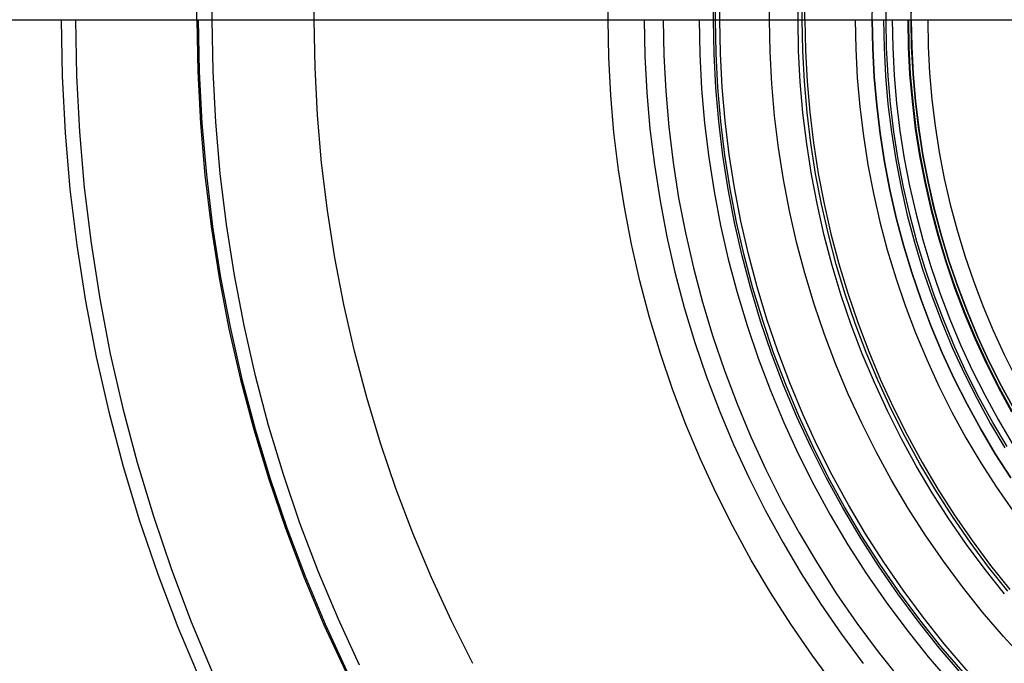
# Model space of a CAD drawing. Header units: millimetres. Extents: x -40 to 40, y -41.9 to 38.1.
# Tile 3 of 9: x -21.6 to -8.9, y -10.2 to -1.9. Entities that reach past the tile are written whole.
import ezdxf

# ---------------------------------------------------------------- set-up
doc = ezdxf.new("R2010")
doc.units = ezdxf.units.MM
doc.header["$MEASUREMENT"] = 0
doc.layers.add('Predefinito', color=5, linetype='Continuous')

msp = doc.modelspace()

# ---------------------------------------------------------------- linework, layer by layer
at = {"layer": 'Predefinito'}
for points in [[(-19.29090785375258, -1.918398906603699), (-19.27941318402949, -1.252551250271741), (-19.24494287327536, -0.5874970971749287), (-19.18753800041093, 0.0759709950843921), (-19.10726697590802, 0.7370623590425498), (-19.00422546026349, 1.394989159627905), (-18.87853624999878, 2.04896733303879), (-18.73034913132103, 2.698217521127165), (-18.55984070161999, 3.341966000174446), (-18.36721415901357, 3.979445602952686), (-18.15269906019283, 4.609896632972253), (-17.91655104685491, 5.232567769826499), (-17.65905154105, 5.846716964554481), (-17.38050740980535, 6.451612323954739), (-17.08125059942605, 7.046532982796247), (-16.76163773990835, 7.630769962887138), (-16.42204971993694, 8.203627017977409), (-16.0628912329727, 8.764421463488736), (-15.68459029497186, 9.312484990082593), (-15.28759773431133, 9.847164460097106), (-14.87238665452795, 10.36782268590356), (-14.43945187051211, 10.87383918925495), (-13.98930931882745, 11.36461094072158), (-13.52249544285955, 11.83955307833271)], [(-19.09341087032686, -1.918398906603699), (-19.08203388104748, -1.259368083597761), (-19.04791647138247, -0.6011226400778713), (-18.99109929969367, 0.0555529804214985), (-18.91165007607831, 0.7098762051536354), (-18.80966348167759, 1.361067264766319), (-18.68526105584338, 2.008350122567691), (-18.53859105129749, 2.65095339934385), (-18.3698282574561, 3.288111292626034), (-18.17917379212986, 3.919064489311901), (-17.96685486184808, 4.543061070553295), (-17.73312449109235, 5.159357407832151), (-17.47826122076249, 5.767219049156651), (-17.20256877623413, 6.365921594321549), (-16.90637570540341, 6.954751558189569), (-16.59003498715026, 7.533007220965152), (-16.25392361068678, 8.099999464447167), (-15.89844212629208, 8.655052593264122), (-15.52401416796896, 9.197505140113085), (-15.13108594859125, 9.72671065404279), (-14.72012572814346, 10.24203847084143), (-14.29162325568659, 10.74287446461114), (-13.84608918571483, 11.22862177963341), (-13.38405446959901, 11.69870154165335)], [(-12.65931550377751, -1.918398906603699), (-12.6517723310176, -1.481448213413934), (-12.62915180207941, -1.045018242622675), (-12.59148087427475, -0.6096290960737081), (-12.53880444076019, -0.175799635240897), (-12.47118527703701, 0.2559531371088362), (-12.38870396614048, 0.6851146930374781), (-12.29145880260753, 1.111173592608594), (-12.17956567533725, 1.533622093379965), (-12.05315792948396, 1.951956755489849), (-11.91238620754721, 2.365679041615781), (-11.75741826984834, 2.774295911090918), (-11.58843879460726, 3.177320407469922), (-11.40564915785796, 3.57427223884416), (-11.20926719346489, 3.964678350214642), (-10.99952693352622, 4.348073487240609), (-10.77667832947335, 4.724000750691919), (-10.54098695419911, 5.092012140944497), (-10.29273368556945, 5.451669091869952), (-10.03221437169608, 5.80254299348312), (-9.759739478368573, 6.144215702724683), (-9.47563371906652, 6.476280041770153), (-9.180235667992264, 6.798340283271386), (-8.87389735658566, 7.110012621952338)], [(-12.63102930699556, -1.918398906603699), (-12.62350298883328, -1.482424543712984), (-12.60093300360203, -1.046969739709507), (-12.56334624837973, -0.6125534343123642), (-12.51078751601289, -0.1796933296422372), (-12.44331944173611, 0.2510947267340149), (-12.36102242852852, 0.6792973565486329), (-12.263994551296, 1.104404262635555), (-12.15235143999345, 1.525908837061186), (-12.02622614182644, 1.943308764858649), (-11.88576896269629, 2.356106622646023), (-11.7311472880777, 2.763810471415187), (-11.56254538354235, 3.16593444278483), (-11.38016417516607, 3.561999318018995), (-11.18422101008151, 3.951533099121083), (-10.9749493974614, 4.334071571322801), (-10.75259873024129, 4.709158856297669), (-10.51743398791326, 5.076347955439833), (-10.26973542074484, 5.435201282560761), (-10.00979821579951, 5.78529118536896), (-9.737932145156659, 6.126200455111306), (-9.454461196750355, 6.457522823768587), (-9.159723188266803, 6.778863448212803), (-8.854069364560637, 7.089839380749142)], [(-12.57569943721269, -1.918398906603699), (-12.56820608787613, -1.484334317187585), (-12.54573496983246, -1.05078701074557), (-12.50831286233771, -0.6182736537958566), (-12.45598436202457, -0.1873096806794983), (-12.38881182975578, 0.2415913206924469), (-12.30687531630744, 0.6679182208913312), (-12.21027246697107, 1.091162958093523), (-12.0991184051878, 1.51082114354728), (-11.97354559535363, 1.926392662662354), (-11.8337036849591, 2.337382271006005), (-11.67975932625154, 2.743300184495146), (-11.51189597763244, 3.14366266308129), (-11.33031368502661, 3.537992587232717), (-11.13522884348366, 3.925820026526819), (-10.92687393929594, 4.306682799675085), (-10.70549727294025, 4.680127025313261), (-10.47136266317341, 5.045707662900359), (-10.22474913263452, 5.402989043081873), (-9.965950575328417, 5.751545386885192), (-9.69527540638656, 6.090961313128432), (-9.413046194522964, 6.420832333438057), (-9.119599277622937, 6.740765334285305), (-8.815284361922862, 7.050379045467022)], [(-11.93794889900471, -1.918398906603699), (-11.9308355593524, -1.506347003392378), (-11.90950401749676, -1.094786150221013), (-11.87397969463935, -0.6842068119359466), (-11.82430492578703, -0.2750982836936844), (-11.7605389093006, 0.1320518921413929), (-11.68275763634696, 0.5367585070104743), (-11.59105380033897, 0.9385392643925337), (-11.48553668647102, 1.336915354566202), (-11.36633204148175, 1.731412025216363), (-11.2335819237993, 2.121559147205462), (-11.08744453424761, 2.506891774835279), (-10.92809402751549, 2.886950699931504), (-10.75572030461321, 3.261282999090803), (-10.57052878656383, 3.629442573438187), (-10.37274016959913, 3.990990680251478), (-10.16259016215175, 4.345496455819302), (-9.940329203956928, 4.692537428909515), (-9.706222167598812, 5.031700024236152), (-9.460548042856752, 5.362580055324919), (-9.203599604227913, 5.684783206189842), (-8.935683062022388, 5.997925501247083), (-8.657117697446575, 6.301633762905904)], [(-11.57194421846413, -1.918398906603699), (-11.56504896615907, -1.51898007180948), (-11.54437142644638, -1.120037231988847), (-11.50993624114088, -0.7220458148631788), (-11.46178444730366, -0.3254801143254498), (-11.39997342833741, 0.0691872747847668), (-11.32457684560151, 0.4614860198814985), (-11.23568455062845, 0.8509486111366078), (-11.13340247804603, 1.237110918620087), (-11.01785251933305, 1.619512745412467), (-10.88917237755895, 1.997698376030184), (-10.74751540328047, 2.371217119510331), (-10.59305041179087, 2.739623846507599), (-10.42596148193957, 3.102479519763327), (-10.24644773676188, 3.4593517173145), (-10.05472310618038, 3.809815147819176), (-9.851016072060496, 4.153452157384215), (-9.635569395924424, 4.489853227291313), (-9.408639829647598, 4.818617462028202), (-9.17049780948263, 5.139353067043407), (-8.921427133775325, 5.451677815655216)], [(-11.51808412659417, -1.918398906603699), (-11.51122096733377, -1.520839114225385), (-11.49063966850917, -1.123753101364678), (-11.45636475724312, -0.727614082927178), (-11.4084370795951, -0.3328941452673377), (-11.34691375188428, 0.0599363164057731), (-11.27186809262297, 0.4504091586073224), (-11.1833895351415, 0.8380590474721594), (-11.08158352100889, 1.22242401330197), (-10.96657137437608, 1.6030460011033), (-10.83849015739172, 1.979471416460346), (-10.69749250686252, 2.351251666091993), (-10.5437464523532, 2.717943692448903), (-10.37743521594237, 3.079110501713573), (-10.1987569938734, 3.434321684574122), (-10.00792472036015, 3.783153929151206), (-9.805165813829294, 4.125191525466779), (-9.59072190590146, 4.460026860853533), (-9.364848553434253, 4.787260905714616), (-9.127814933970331, 5.106503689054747), (-8.87990352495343, 5.417374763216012)], [(-10.62, -1.918398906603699), (-10.61367197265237, -1.551837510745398), (-10.59469543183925, -1.185712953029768), (-10.56309299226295, -0.820461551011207), (-10.51890231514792, -0.4565185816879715), (-10.4621760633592, -0.0943177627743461), (-10.39298183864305, 0.2657092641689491), (-10.31140210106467, 0.623133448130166), (-10.21753407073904, 0.9775288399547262), (-10.11148961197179, 1.328473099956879), (-9.99339509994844, 1.675548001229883), (-9.863391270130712, 2.018339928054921), (-9.721633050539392, 2.356440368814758), (-9.568289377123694, 2.689446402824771), (-9.403542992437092, 3.016961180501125), (-9.22759022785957, 3.338594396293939), (-9.040640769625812, 3.653962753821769), (-8.842917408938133, 3.962690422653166)], [(-10.44239029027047, -1.918398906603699), (-10.4361680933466, -1.557967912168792), (-10.41750891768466, -1.197966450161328), (-10.3864349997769, -0.8388235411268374), (-10.34298337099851, -0.4809671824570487), (-10.28720581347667, -0.1248238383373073), (-10.21916879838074, 0.2291820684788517), (-10.13895340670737, 0.5806286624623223), (-10.04665523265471, 0.9290971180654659), (-9.942384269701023, 1.274172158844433), (-9.826264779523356, 1.615442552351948), (-9.698435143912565, 1.952501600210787), (-9.559047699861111, 2.284947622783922), (-9.4082685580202, 2.612384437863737), (-9.24627740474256, 2.934421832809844), (-9.073267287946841, 3.250676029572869), (-8.889444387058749, 3.560770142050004)], [(-10.12, -1.918398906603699), (-10.11396990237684, -1.569095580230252), (-10.09588679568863, -1.22020852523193), (-10.06577222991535, -0.8721535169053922), (-10.02366209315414, -0.5253453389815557), (-9.969606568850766, -0.1801972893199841), (-9.90367007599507, 0.1628793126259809), (-9.825931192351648, 0.5034756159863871), (-9.73648256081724, 0.8411857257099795), (-9.63543077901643, 1.175607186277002), (-9.522896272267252, 1.506341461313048), (-9.399013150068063, 1.832994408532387), (-9.26392904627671, 2.155176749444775), (-9.117804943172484, 2.472504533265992), (-8.960814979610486, 2.784599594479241), (-8.793146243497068, 3.091090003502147)], [(-10.12, -1.918398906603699), (-10.11410026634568, -1.572890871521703), (-10.09640794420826, -1.227785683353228), (-10.06694366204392, -0.8834857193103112), (-10.02574177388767, -0.5403924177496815), (-9.972850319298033, -0.1989058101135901), (-9.908330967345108, 0.1405759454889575), (-9.832258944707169, 0.4776570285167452), (-9.74472294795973, 0.8119444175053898), (-9.645825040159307, 1.143048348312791), (-9.535680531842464, 1.470582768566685), (-9.414417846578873, 1.794165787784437), (-9.282178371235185, 2.113420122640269), (-9.139116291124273, 2.427973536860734), (-8.985398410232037, 2.737459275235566), (-8.821203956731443, 3.041516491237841)], [(-17.78428101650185, -1.918398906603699), (-17.77368408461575, -1.304554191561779)], [(-14.01112689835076, -1.918398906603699), (-14.00277823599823, -1.434788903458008)], [(-11.48394421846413, -1.918398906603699), (-11.48111503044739, -1.663501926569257)], [(-39.48374406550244, -1.918398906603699), (39.48374406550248, -1.918398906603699)], [(-31.51574406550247, -1.918398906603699), (-10.62, -1.918398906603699)], [(-21.03257724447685, -1.918398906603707), (-21.02004478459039, -2.644362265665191), (-20.98246234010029, -3.369460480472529), (-20.91987469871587, -4.092829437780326), (-20.83235644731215, -4.813607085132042), (-20.72001188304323, -5.53093445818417), (-20.58297488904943, -6.243956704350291), (-20.42140877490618, -6.951824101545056), (-20.23550608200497, -7.65369307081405), (-20.0254883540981, -8.348727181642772), (-19.79160587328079, -9.036098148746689), (-19.53413736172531, -9.714986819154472), (-19.25338964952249, -10.38458414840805)], [(-20.84784992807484, -1.918398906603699), (-20.83542753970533, -2.637986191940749), (-20.79817517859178, -3.356715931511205), (-20.73613723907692, -4.073731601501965), (-20.64938765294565, -4.788178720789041), (-20.53802980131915, -5.49920586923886), (-20.40219639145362, -6.20596570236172), (-20.24204929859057, -6.907615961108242), (-20.05777937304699, -7.60332047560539), (-19.84960621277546, -8.292250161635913), (-19.61777790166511, -8.973584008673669), (-19.36257071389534, -9.646510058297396), (-19.08428878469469, -10.31022637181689)], [(-19.29090785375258, -1.918398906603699), (-19.27941318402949, -2.584246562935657), (-19.24494287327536, -3.249300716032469), (-19.18753800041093, -3.912768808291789), (-19.10726697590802, -4.573860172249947), (-19.00422546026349, -5.231786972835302), (-18.87853624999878, -5.885765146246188), (-18.73034913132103, -6.535015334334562), (-18.55984070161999, -7.178763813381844), (-18.36721415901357, -7.816243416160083), (-18.15269906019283, -8.44669444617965), (-17.91655104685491, -9.069365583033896), (-17.65905154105, -9.683514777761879), (-17.38050740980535, -10.28841013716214)], [(-19.27257724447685, -1.918398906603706), (-19.2610934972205, -2.583613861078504), (-19.22665594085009, -3.248036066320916), (-19.16930561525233, -3.910873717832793), (-19.08911086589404, -4.571336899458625), (-18.98616726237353, -5.228638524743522), (-18.86059748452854, -5.88199527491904), (-18.71255117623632, -6.530628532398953), (-18.54220476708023, -7.173765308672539), (-18.34976126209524, -7.810639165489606), (-18.135449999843, -8.440491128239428), (-17.89952637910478, -9.06257059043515), (-17.64227155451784, -9.676136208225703), (-17.36399210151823, -10.28045678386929)], [(-17.20256877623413, -10.20271940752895), (-17.47826122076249, -9.604016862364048), (-17.73312449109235, -8.996155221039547), (-17.96685486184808, -8.379858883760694), (-18.17917379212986, -7.755862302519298), (-18.3698282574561, -7.124909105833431), (-18.53859105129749, -6.487751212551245), (-18.68526105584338, -5.845147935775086), (-18.80966348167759, -5.197865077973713), (-18.91165007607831, -4.546674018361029), (-18.99109929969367, -3.892350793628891), (-19.04791647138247, -3.235675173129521), (-19.08203388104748, -2.577429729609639), (-19.09341087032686, -1.918398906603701)], [(-15.74719878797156, -10.18316639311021), (-16.02308353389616, -9.634709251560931), (-16.27987326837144, -9.077056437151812), (-16.51726197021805, -8.51087251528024), (-16.73496673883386, -7.93683221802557), (-16.93272813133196, -7.355619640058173), (-17.11031047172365, -6.767927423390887), (-17.26750213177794, -6.174455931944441), (-17.40411578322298, -5.575912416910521), (-17.51998862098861, -4.973010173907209), (-17.61498255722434, -4.366467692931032), (-17.68898438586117, -3.757007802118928), (-17.74190591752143, -3.145356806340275), (-17.77368408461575, -2.532243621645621), (-17.78428101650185, -1.918398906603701)], [(-11.10349359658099, -10.46381328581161), (-11.39183218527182, -10.07547169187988), (-11.66659491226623, -9.677409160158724), (-11.92745433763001, -9.27010006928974), (-12.17409959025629, -8.854029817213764), (-12.40623673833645, -8.42969424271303), (-12.62358913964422, -7.997599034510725), (-12.82589777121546, -7.558259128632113), (-13.01292153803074, -7.112198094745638), (-13.18443756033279, -6.659947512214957), (-13.34024143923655, -6.202046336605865), (-13.48014750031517, -5.739040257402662), (-13.60398901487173, -5.27148104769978), (-13.71161839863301, -4.799925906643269), (-13.8029073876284, -4.324936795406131), (-13.87774719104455, -3.847079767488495), (-13.93604862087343, -3.36692429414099), (-13.97774219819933, -2.885042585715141), (-14.00277823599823, -2.402008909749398), (-14.01112689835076, -1.918398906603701)], [(-13.54620657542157, -1.918398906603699), (-13.53813494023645, -2.385961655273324), (-13.51392965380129, -2.852967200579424), (-13.47361956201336, -3.318859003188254), (-13.4172527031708, -3.783081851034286), (-13.34489625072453, -4.245082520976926), (-13.2566364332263, -4.704310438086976), (-13.15257843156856, -5.160218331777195), (-13.03284625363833, -5.612262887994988), (-12.89758258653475, -6.059905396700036), (-12.7469486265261, -6.502612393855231), (-12.58112388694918, -6.939856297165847), (-12.40030598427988, -7.371116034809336), (-12.20471040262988, -7.795877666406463), (-11.99457023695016, -8.213634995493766), (-11.77013591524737, -8.623890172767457), (-11.53167490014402, -9.026154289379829), (-11.27947137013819, -9.419947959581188), (-11.01382588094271, -9.804801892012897), (-10.73505500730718, -10.18025744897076)], [(-13.3034809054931, -1.918398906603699), (-13.2955539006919, -2.377583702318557), (-13.27178233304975, -2.836221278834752), (-13.23219453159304, -3.293765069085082), (-13.17683767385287, -3.749669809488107), (-13.10577772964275, -4.203392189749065), (-13.01909938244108, -4.654391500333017), (-12.91690592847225, -5.10213027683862), (-12.79931915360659, -5.546074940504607), (-12.66647918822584, -5.985696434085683), (-12.51854434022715, -6.420470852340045), (-12.35569090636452, -6.849880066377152), (-12.17811296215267, -7.273412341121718), (-11.98602213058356, -7.690562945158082), (-11.77964732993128, -8.100834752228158), (-11.55923450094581, -8.503738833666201), (-11.32504631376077, -8.89879504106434), (-11.07736185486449, -9.285532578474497), (-10.81647629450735, -9.66349056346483), (-10.5427005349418, -10.03221857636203), (-10.25636083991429, -10.39127719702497)], [(-12.84220657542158, -1.918398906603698), (-12.83455442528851, -2.361662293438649), (-12.81160709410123, -2.80439743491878), (-12.77339192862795, -3.246076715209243), (-12.71995447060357, -3.686173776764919), (-12.65135840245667, -4.124164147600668), (-12.56768547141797, -4.559525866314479), (-12.46903539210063, -4.991740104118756), (-12.35552572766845, -5.420291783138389), (-12.22729174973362, -5.844670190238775), (-12.084486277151, -6.264369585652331), (-11.92727949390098, -6.678889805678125), (-11.75585874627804, -7.087736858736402), (-11.57042831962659, -7.490423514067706), (-11.37120919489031, -7.886469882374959), (-11.15843878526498, -8.27540398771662), (-10.93237065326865, -8.656762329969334), (-10.69327420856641, -9.03009043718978), (-10.44143438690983, -9.394943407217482), (-10.17715131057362, -9.75088643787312), (-9.90073993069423, -10.0974953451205), (-9.612529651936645, -10.43435706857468)], [(-8.873897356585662, -10.94681043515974), (-9.180235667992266, -10.63513809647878), (-9.475633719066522, -10.31307785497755), (-9.759739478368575, -9.981013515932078), (-10.03221437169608, -9.639340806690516), (-10.29273368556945, -9.288466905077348), (-10.54098695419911, -8.928809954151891), (-10.77667832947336, -8.560798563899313), (-10.99952693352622, -8.184871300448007), (-11.2092671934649, -7.801476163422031), (-11.40564915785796, -7.411070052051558), (-11.58843879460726, -7.014118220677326), (-11.75741826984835, -6.61109372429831), (-11.91238620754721, -6.202476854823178), (-12.05315792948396, -5.788754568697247), (-12.17956567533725, -5.370419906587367), (-12.29145880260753, -4.94797140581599), (-12.38870396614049, -4.521912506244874), (-12.47118527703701, -4.092750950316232), (-12.53880444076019, -3.660998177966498), (-12.59148087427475, -3.227168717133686), (-12.62915180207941, -2.791779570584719), (-12.6517723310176, -2.355349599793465), (-12.65931550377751, -1.9183989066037)], [(-8.854069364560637, -10.92663719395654), (-9.159723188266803, -10.6156612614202), (-9.454461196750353, -10.29432063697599), (-9.73793214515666, -9.962998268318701), (-10.00979821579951, -9.62208899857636), (-10.26973542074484, -9.271999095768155), (-10.51743398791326, -8.913145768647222), (-10.75259873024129, -8.545956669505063), (-10.9749493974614, -8.170869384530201), (-11.18422101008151, -7.788330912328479), (-11.38016417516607, -7.398797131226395), (-11.56254538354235, -7.002732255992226), (-11.73114728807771, -6.600608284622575), (-11.88576896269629, -6.192904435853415), (-12.02622614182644, -5.780106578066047), (-12.15235143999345, -5.362706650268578), (-12.263994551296, -4.941202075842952), (-12.36102242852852, -4.516095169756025), (-12.44331944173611, -4.087892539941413), (-12.51078751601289, -3.657104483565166), (-12.56334624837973, -3.224244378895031), (-12.60093300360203, -2.789828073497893), (-12.62350298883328, -2.354373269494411), (-12.63102930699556, -1.918398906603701)], [(-8.815284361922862, -10.88717685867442), (-9.119599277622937, -10.5775631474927), (-9.413046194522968, -10.25763014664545), (-9.695275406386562, -9.927759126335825), (-9.965950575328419, -9.588343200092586), (-10.22474913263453, -9.23978685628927), (-10.47136266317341, -8.882505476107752), (-10.70549727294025, -8.516924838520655), (-10.92687393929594, -8.143480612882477), (-11.13522884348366, -7.762617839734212), (-11.33031368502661, -7.374790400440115), (-11.51189597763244, -6.980460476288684), (-11.67975932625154, -6.580097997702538), (-11.8337036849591, -6.174180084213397), (-11.97354559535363, -5.763190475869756), (-12.0991184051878, -5.347618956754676), (-12.21027246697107, -4.927960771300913), (-12.30687531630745, -4.504716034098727), (-12.38881182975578, -4.078389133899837), (-12.45598436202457, -3.649488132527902), (-12.50831286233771, -3.218524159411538), (-12.54573496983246, -2.78601080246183), (-12.56820608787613, -2.352463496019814), (-12.57569943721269, -1.9183989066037)], [(-8.657117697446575, -10.1384315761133), (-8.935683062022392, -9.834723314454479), (-9.203599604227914, -9.521581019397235), (-9.460548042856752, -9.199377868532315), (-9.706222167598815, -8.868497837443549), (-9.94032920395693, -8.52933524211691), (-10.16259016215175, -8.182294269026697), (-10.37274016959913, -7.827788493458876), (-10.57052878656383, -7.46624038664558), (-10.75572030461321, -7.098080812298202), (-10.92809402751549, -6.723748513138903), (-11.08744453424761, -6.343689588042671), (-11.2335819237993, -5.95835696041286), (-11.36633204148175, -5.56820983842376), (-11.48553668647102, -5.173713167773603), (-11.59105380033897, -4.775337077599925), (-11.68275763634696, -4.373556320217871), (-11.7605389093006, -3.968849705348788), (-11.82430492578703, -3.561699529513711), (-11.87397969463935, -3.152591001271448), (-11.90950401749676, -2.742011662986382), (-11.9308355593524, -2.330450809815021), (-11.93794889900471, -1.9183989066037)], [(-8.921427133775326, -9.28847562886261), (-9.17049780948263, -8.976150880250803), (-9.408639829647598, -8.655415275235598), (-9.635569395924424, -8.326651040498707), (-9.851016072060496, -7.990249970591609), (-10.05472310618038, -7.646612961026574), (-10.24644773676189, -7.296149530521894), (-10.42596148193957, -6.939277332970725), (-10.59305041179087, -6.576421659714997), (-10.74751540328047, -6.208014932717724), (-10.88917237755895, -5.834496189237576), (-11.01785251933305, -5.456310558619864), (-11.13340247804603, -5.073908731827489), (-11.23568455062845, -4.687746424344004), (-11.32457684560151, -4.298283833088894), (-11.39997342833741, -3.905985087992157), (-11.46178444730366, -3.511317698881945), (-11.50993624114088, -3.114751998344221), (-11.54437142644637, -2.716760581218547), (-11.56504896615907, -2.317817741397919), (-11.57194421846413, -1.9183989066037)], [(-8.879903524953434, -9.254172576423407), (-9.127814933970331, -8.943301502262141), (-9.364848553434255, -8.624058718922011), (-9.590721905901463, -8.296824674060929), (-9.805165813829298, -7.961989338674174), (-10.00792472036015, -7.619951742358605), (-10.1987569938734, -7.271119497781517), (-10.37743521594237, -6.915908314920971), (-10.5437464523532, -6.554741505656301), (-10.69749250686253, -6.188049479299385), (-10.83849015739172, -5.816269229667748), (-10.96657137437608, -5.439843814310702), (-11.08158352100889, -5.059221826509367), (-11.1833895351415, -4.674856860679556), (-11.27186809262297, -4.287206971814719), (-11.34691375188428, -3.896734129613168), (-11.4084370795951, -3.503903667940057), (-11.45636475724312, -3.109183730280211), (-11.49063966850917, -2.713044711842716), (-11.51122096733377, -2.315958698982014), (-11.51808412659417, -1.9183989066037)], [(-11.48394421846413, -1.918398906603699), (-11.47710140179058, -2.314780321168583), (-11.45658110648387, -2.71068936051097), (-11.4224077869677, -3.105654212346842), (-11.37462216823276, -3.499204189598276), (-11.31328119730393, -3.890870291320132), (-11.23845797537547, -4.280185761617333), (-11.15024167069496, -4.666686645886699), (-11.0487374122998, -5.049912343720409), (-10.93406616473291, -5.429406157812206), (-10.80636458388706, -5.804715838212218), (-10.66578485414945, -6.175394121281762), (-10.51249450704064, -6.540999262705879), (-10.34667622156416, -6.901095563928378), (-10.16852760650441, -7.255253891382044), (-9.97826096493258, -7.603052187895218), (-9.776103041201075, -7.944075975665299), (-9.56229475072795, -8.277918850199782), (-9.337090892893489, -8.60418296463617), (-9.100759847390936, -8.922479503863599), (-8.85358325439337, -9.232429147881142)], [(-11.48394421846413, -1.918398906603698), (-10.12, -1.918398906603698)], [(-10.83776382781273, -1.918398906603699), (-10.83130604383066, -2.292476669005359), (-10.81194038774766, -2.666108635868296), (-10.77968993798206, -3.038849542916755), (-10.7345931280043, -3.410255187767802), (-10.67670370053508, -3.779882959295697), (-10.60609064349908, -4.147292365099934), (-10.52283810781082, -4.512045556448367), (-10.42704530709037, -4.873707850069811), (-10.31882639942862, -5.231848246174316), (-10.19831035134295, -5.586039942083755), (-10.06564078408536, -5.935860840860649), (-9.920975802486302, -6.280894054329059), (-9.764487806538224, -6.620728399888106), (-9.596363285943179, -6.954958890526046), (-9.416802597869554, -7.283187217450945), (-9.22601972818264, -7.605022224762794), (-9.024242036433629, -7.920080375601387), (-8.811709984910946, -8.227986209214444)], [(-10.62, -1.918398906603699), (-10.61367197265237, -2.284960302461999), (-10.59469543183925, -2.65108486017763), (-10.56309299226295, -3.01633626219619), (-10.51890231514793, -3.380279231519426), (-10.4621760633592, -3.742480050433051), (-10.39298183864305, -4.102507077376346), (-10.31140210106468, -4.459931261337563), (-10.21753407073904, -4.814326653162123), (-10.11148961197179, -5.165270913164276), (-9.993395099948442, -5.51234581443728), (-9.863391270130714, -5.855137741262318), (-9.721633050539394, -6.193238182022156), (-9.568289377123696, -6.526244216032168), (-9.403542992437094, -6.853758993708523), (-9.227590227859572, -7.175392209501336), (-9.040640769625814, -7.490760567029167), (-8.842917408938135, -7.799488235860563)], [(-8.842917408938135, -7.799488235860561), (-9.040640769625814, -7.490760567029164), (-9.22759022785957, -7.175392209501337), (-9.403542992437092, -6.85375899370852), (-9.568289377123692, -6.526244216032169), (-9.721633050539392, -6.193238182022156), (-9.863391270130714, -5.855137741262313), (-9.99339509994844, -5.51234581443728), (-10.11148961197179, -5.165270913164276), (-10.21753407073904, -4.814326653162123), (-10.31140210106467, -4.459931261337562), (-10.39298183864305, -4.102507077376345), (-10.4621760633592, -3.742480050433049), (-10.51890231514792, -3.380279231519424), (-10.56309299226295, -3.016336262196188), (-10.59469543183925, -2.651084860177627), (-10.61367197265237, -2.284960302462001), (-10.62, -1.9183989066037)], [(-10.62, -1.918398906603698), (-10.61367197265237, -2.284960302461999), (-10.59469543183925, -2.65108486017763), (-10.56309299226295, -3.016336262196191), (-10.51890231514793, -3.380279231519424), (-10.4621760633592, -3.74248005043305), (-10.39298183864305, -4.102507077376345), (-10.31140210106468, -4.459931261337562), (-10.21753407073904, -4.814326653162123), (-10.11148961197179, -5.165270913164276), (-9.993395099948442, -5.51234581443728), (-9.863391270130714, -5.855137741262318), (-9.721633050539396, -6.193238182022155), (-9.568289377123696, -6.526244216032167), (-9.403542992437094, -6.853758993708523), (-9.227590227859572, -7.175392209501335), (-9.040640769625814, -7.490760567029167), (-8.842917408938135, -7.799488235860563)], [(-10.62, -1.918398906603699), (10.62000000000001, -1.918398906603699)], [(-10.4748113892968, -1.918398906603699), (-10.46856987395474, -2.279948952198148), (-10.44985276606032, -2.641068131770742), (-10.41868237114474, -3.001326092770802), (-10.37509583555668, -3.360293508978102), (-10.31914510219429, -3.717542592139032), (-10.25089684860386, -4.072647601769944), (-10.17043240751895, -4.425185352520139), (-10.0778476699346, -4.774735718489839), (-9.973252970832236, -5.120882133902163), (-9.856772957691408, -5.463212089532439), (-9.728546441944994, -5.801317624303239), (-9.588726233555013, -6.134795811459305), (-9.437478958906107, -6.463249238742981), (-9.274984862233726, -6.786286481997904), (-9.101437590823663, -7.103522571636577), (-8.917043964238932, -7.414579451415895)], [(-8.889444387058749, -7.397567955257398), (-9.073267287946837, -7.087473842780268), (-9.246277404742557, -6.771219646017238), (-9.408268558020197, -6.449182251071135), (-9.559047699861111, -6.12174543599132), (-9.698435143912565, -5.789299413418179), (-9.826264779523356, -5.452240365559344), (-9.942384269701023, -5.11096997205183), (-10.04665523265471, -4.765894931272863), (-10.13895340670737, -4.417426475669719), (-10.21916879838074, -4.065979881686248), (-10.28720581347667, -3.711973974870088), (-10.34298337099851, -3.355830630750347), (-10.3864349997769, -2.997974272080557), (-10.41750891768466, -2.638831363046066), (-10.4361680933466, -2.278829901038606), (-10.44239029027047, -1.9183989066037)], [(-10.36356266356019, -1.918398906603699), (-10.35738743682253, -2.276109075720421), (-10.33886911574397, -2.63339295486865), (-10.30802976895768, -2.989824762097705), (-10.26490614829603, -3.344979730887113), (-10.20954964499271, -3.698434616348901), (-10.14202622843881, -4.049768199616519), (-10.06241636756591, -4.398561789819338), (-9.970814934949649, -4.744399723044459), (-9.867331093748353, -5.086869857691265), (-9.752088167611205, -5.425564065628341), (-9.625223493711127, -5.760078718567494), (-9.486888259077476, -6.090015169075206), (-9.337247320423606, -6.414980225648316), (-9.176479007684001, -6.734586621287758), (-9.004774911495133, -7.048453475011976), (-8.82233965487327, -7.356206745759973)], [(-10.16398928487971, -1.918398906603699), (-10.1579329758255, -2.269220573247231), (-10.13977126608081, -2.619624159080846), (-10.10952579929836, -2.969192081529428), (-10.06723261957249, -3.31750775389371), (-10.01294212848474, -3.664156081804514), (-9.946719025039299, -4.008723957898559), (-9.868642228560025, -4.350800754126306), (-9.77880478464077, -4.689978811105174), (-9.67731375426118, -5.025853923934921), (-9.564290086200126, -5.358025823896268), (-9.439868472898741, -5.686098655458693), (-9.3041971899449, -6.009681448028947), (-9.157437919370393, -6.328388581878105), (-8.9997655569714, -6.641840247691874), (-8.831368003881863, -6.949662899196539)], [(-10.15545055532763, -1.918398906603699), (-10.14939933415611, -2.268925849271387), (-10.13125288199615, -2.619035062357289), (-10.10103282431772, -2.968309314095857), (-10.05877517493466, -3.316332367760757), (-10.00453029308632, -3.662689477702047), (-9.938362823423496, -4.006967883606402), (-9.860351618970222, -4.348757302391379), (-9.770589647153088, -4.687650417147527), (-9.669183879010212, -5.023243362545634), (-9.556255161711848, -5.355136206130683), (-9.431938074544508, -5.682933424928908), (-9.296380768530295, -6.006244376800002), (-9.149744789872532, -6.324683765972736), (-8.99220488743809, -6.637872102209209), (-8.823948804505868, -6.945436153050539)], [(-8.793146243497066, -6.927887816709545), (-8.960814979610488, -6.621397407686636), (-9.117804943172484, -6.30930234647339), (-9.26392904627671, -5.991974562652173), (-9.399013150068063, -5.66979222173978), (-9.522896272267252, -5.343139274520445), (-9.63543077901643, -5.012404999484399), (-9.73648256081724, -4.677983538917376), (-9.825931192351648, -4.340273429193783), (-9.90367007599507, -3.999677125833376), (-9.969606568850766, -3.656600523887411), (-10.02366209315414, -3.31145247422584), (-10.06577222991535, -2.964644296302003), (-10.09588679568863, -2.616589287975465), (-10.11396990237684, -2.267702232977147), (-10.12, -1.9183989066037)], [(-8.821203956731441, -6.878314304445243), (-8.985398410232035, -6.57425708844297), (-9.13911629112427, -6.264771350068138), (-9.282178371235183, -5.950217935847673), (-9.41441784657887, -5.63096360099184), (-9.535680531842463, -5.307380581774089), (-9.645825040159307, -4.979846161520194), (-9.744722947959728, -4.648742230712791), (-9.832258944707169, -4.314454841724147), (-9.908330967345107, -3.977373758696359), (-9.972850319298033, -3.637892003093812), (-10.02574177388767, -3.296405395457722), (-10.06694366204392, -2.953312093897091), (-10.09640794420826, -2.609012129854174), (-10.11410026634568, -2.263906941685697), (-10.12, -1.918398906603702)], [(-10.12, -1.918398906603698), (-10.11396990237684, -2.267702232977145), (-10.09588679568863, -2.616589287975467), (-10.06577222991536, -2.964644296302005), (-10.02366209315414, -3.31145247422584), (-9.969606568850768, -3.656600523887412), (-9.903670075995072, -3.999677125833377), (-9.82593119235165, -4.340273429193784), (-9.736482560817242, -4.677983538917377), (-9.635430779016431, -5.012404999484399), (-9.522896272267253, -5.343139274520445), (-9.399013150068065, -5.669792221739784), (-9.263929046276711, -5.991974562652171), (-9.117804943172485, -6.309302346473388), (-8.960814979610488, -6.621397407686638), (-8.79314624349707, -6.927887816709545)], [(-9.906887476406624, -1.918398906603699), (-9.900984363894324, -2.260346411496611), (-9.883282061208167, -2.601886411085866), (-9.853801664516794, -2.94261188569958), (-9.81257830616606, -3.282116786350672), (-9.759661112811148, -3.619996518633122), (-9.6951131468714, -3.955848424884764), (-9.619011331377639, -4.289272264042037), (-9.531446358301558, -4.619870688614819), (-9.432522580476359, -4.947249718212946), (-9.322357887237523, -5.271019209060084), (-9.20108356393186, -5.590793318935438), (-9.068844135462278, -5.906190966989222), (-8.92579719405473, -6.216836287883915), (-8.772113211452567, -6.52235907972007)]]:
    msp.add_lwpolyline(points, dxfattribs=at)
at = {"layer": 'Predefinito', "extrusion": (0, 1, 0)}
for points in [[(20.8478499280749, 290.6763418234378), (20.97377696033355, 288.6538793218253), (21.02954085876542, 286.6282676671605), (21.01507463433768, 284.6019402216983), (20.93039566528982, 282.5773312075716), (20.77560567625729, 280.5568727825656), (20.55089061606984, 278.5429921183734), (20.25652043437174, 276.5381084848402), (19.8928487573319, 274.5446303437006), (19.46031246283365, 272.5649524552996), (18.95943115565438, 270.6014530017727), (18.39080654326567, 268.6564907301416), (17.75512171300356, 266.7324021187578), (17.05314031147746, 264.8314985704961), (16.28570562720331, 262.9560636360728), (15.45373957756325, 261.1083502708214), (14.55824160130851, 259.2905781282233), (13.60028745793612, 257.5049308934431), (12.58102793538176, 255.7535536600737), (11.50168746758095, 254.0385503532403), (10.36356266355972, 252.36198120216)], [(12.5756994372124, 301.1605520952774), (13.01089620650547, 300.9826383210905), (13.43968442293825, 300.7897907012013), (13.86155181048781, 300.5822396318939), (14.27599436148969, 300.3602330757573), (14.68251693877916, 300.1240362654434), (15.08063386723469, 299.8739313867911), (15.46986951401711, 299.6102172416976), (15.84975885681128, 299.3332088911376), (16.21984803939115, 299.0432372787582), (16.57969491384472, 298.7406488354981), (16.92886956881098, 298.4258050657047), (17.26695484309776, 298.0990821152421), (17.59354682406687, 297.7608703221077), (17.9082553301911, 297.4115737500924), (18.2107043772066, 297.0516097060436), (18.50053262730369, 296.6814082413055), (18.77739382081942, 296.3014116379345), (19.04095718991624, 295.9120738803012), (19.29090785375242, 295.5138601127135)], [(8.924737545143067, 253.3755798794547), (10.02860078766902, 255.0016783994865), (11.07544930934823, 256.6650540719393), (12.06402553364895, 258.3637086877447), (12.99314188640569, 260.0956016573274), (13.86168222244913, 261.8586524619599), (14.66860316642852, 263.650743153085), (15.41293536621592, 265.4697208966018), (16.09378465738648, 267.31340055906), (16.710333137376, 269.1795673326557), (17.26184014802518, 271.0659793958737), (17.74764316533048, 272.9703706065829), (18.16715859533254, 274.8904532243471), (18.51988247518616, 276.8239206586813), (18.80539107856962, 278.7684502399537), (19.02334142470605, 280.7217060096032), (19.1734716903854, 282.6813415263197), (19.25560152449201, 284.6450026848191), (19.26963226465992, 286.6103305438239), (19.21554705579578, 288.574964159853), (19.09341087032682, 290.5365434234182)], [(19.09341087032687, 290.5365434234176), (19.06386924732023, 290.8430775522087), (19.02419226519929, 291.148465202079), (18.97442345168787, 291.4523713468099), (18.91461740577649, 291.7544625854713), (18.84483973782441, 292.05440750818), (18.7651669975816, 292.3518770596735), (18.67568659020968, 292.6465449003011), (18.57649668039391, 292.9380877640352), (18.46770608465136, 293.2261858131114), (18.34943415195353, 293.5105229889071), (18.22181063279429, 293.7907873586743), (18.08497553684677, 294.0666714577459), (17.93907897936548, 294.3378726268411), (17.78428101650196, 294.6040933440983)], [(17.78428101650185, 294.6040933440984), (17.56667130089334, 294.950782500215), (17.33721021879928, 295.2897441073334), (17.09617190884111, 295.6205732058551), (16.84384434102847, 295.9428745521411), (16.58052897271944, 296.2562630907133), (16.30654038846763, 296.5603644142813), (16.02220592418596, 296.8548152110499), (15.72786527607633, 297.1392636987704), (15.42387009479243, 297.4133700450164), (15.11058356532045, 297.6768067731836), (14.78837997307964, 297.9292591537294), (14.45764425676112, 298.1704255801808), (14.11877154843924, 298.4000179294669), (13.77216670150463, 298.6177619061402), (13.4182438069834, 298.8233973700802), (13.05742569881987, 299.0166786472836), (12.69014344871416, 299.1973748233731), (12.31683585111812, 299.3652700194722), (11.93794889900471, 299.520163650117)], [(12.6593155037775, 312.2641851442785), (12.68293974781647, 312.2701044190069), (12.7067545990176, 312.2752030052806), (12.73073155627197, 312.2794748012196), (12.75484192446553, 312.2829146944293), (12.77905684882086, 312.2855185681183), (12.80334734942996, 312.2872833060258), (12.82768435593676, 312.2882067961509), (12.8520387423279, 312.2882879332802), (12.87638136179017, 312.2875266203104), (12.90068308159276, 312.2859237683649), (12.92491481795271, 312.2834812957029), (12.94904757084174, 312.2802021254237), (12.97305245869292, 312.2760901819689), (12.99690075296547, 312.2711503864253), (13.02056391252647, 312.2653886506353), (13.04401361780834, 312.2588118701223), (13.067221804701, 312.2514279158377), (13.0901606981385, 312.2432456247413), (13.11280284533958, 312.2342747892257), (13.13512114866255, 312.2245261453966), (13.15708889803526, 312.2140113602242), (13.17867980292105, 312.2027430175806), (13.19986802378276, 312.190734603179), (13.22062820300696, 312.1780004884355), (13.24093549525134, 312.1645559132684), (13.26076559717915, 312.1504169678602), (13.28009477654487, 312.135600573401), (13.29889990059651, 312.1201244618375), (13.31715846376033, 312.1040071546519), (13.3348486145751, 312.0872679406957), (13.35194918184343, 312.0699268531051), (13.36843969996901, 312.0520046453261), (13.38430043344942, 312.033522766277), (13.39951240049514, 312.0145033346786), (13.41405739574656, 311.9949691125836), (13.42791801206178, 311.9749434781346), (13.4410776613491, 311.9544503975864), (13.45352059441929, 311.9335143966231), (13.46523191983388, 311.9121605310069), (13.47619762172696, 311.8904143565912), (13.48640457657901, 311.8683018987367), (13.4958405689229, 311.8458496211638), (13.50449430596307, 311.8230843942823), (13.51235543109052, 311.8000334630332), (13.51941453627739, 311.7767244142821), (13.52566317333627, 311.7531851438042), (13.53109386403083, 311.7294438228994), (13.5357001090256, 311.7055288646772), (13.53947639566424, 311.6814688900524), (13.54241820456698, 311.6572926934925), (13.54452201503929, 311.6330292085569), (13.54578530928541, 311.6087074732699), (13.54620657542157, 311.5843565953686)], [(13.54620657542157, 311.5843565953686), (13.545793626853, 311.5602472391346), (13.54455526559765, 311.536166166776), (13.5424929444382, 311.512141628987), (13.53960908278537, 311.4882018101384), (13.53590706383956, 311.4643747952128), (13.53139123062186, 311.4406885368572), (13.52606688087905, 311.4171708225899), (13.51994026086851, 311.3938492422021), (13.5130185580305, 311.3707511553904), (13.50530989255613, 311.3479036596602), (13.49682330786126, 311.325333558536), (13.48756875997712, 311.3030673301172), (13.47755710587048, 311.2811310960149), (13.46680009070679, 311.2595505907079), (13.4553103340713, 311.2383511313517), (13.44310131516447, 311.2175575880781), (13.43018735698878, 311.1971943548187), (13.41658360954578, 311.1772853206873), (13.40230603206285, 311.1578538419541), (13.38737137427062, 311.1389227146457), (13.37179715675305, 311.1205141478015), (13.3556016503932, 311.1026497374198), (13.33880385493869, 311.0853504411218), (13.32142347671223, 311.0686365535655), (13.30348090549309, 311.0525276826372)], [(13.30348090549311, 311.0525276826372), (13.32142347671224, 311.0686365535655), (13.33880385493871, 311.0853504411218), (13.35560165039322, 311.1026497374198), (13.37179715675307, 311.1205141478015), (13.38737137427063, 311.1389227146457), (13.40230603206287, 311.1578538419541), (13.4165836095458, 311.1772853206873), (13.43018735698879, 311.1971943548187), (13.44310131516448, 311.2175575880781), (13.45531033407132, 311.2383511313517), (13.46680009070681, 311.2595505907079), (13.4775571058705, 311.2811310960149), (13.48756875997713, 311.3030673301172), (13.49682330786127, 311.325333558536), (13.50530989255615, 311.3479036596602), (13.51301855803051, 311.3707511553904), (13.51994026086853, 311.3938492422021), (13.52606688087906, 311.4171708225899), (13.53139123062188, 311.4406885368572), (13.53590706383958, 311.4643747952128), (13.53960908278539, 311.4882018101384), (13.54249294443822, 311.512141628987), (13.54455526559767, 311.536166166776), (13.54579362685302, 311.5602472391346), (13.54620657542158, 311.5843565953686)], [(13.30348090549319, 311.0525276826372), (13.02639775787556, 310.8039253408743), (12.7578224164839, 310.5461551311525), (12.4980580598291, 310.279508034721), (12.24739792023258, 310.0042850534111), (12.00612495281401, 309.7207968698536), (11.77451151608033, 309.429363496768), (11.55281906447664, 309.1303139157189), (11.34129785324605, 308.8239857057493), (11.14018665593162, 308.5107246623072), (10.9497124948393, 308.1908844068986), (10.77009038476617, 307.8648259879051), (10.60152309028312, 307.5329174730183), (10.44420089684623, 307.1955335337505), (10.29830139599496, 306.8530550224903), (10.16398928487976, 306.5058685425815)], [(10.83776382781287, 311.0796903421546), (10.91661813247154, 311.1737085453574), (10.99870153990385, 311.2649211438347), (11.08391429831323, 311.3532172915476), (11.17215285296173, 311.4384896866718), (11.26330997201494, 311.520634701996), (11.35727487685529, 311.5995525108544), (11.45393337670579, 311.6751472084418), (11.55316800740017, 311.7473269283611), (11.6548581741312, 311.8160039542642), (11.7588802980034, 311.8810948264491), (11.8651079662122, 311.9425204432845), (11.97341208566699, 312.0002061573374), (12.08366103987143, 312.0540818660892), (12.19572084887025, 312.104082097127), (12.30945533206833, 312.150146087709), (12.42472627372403, 312.1922178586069), (12.54139359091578, 312.230246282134), (12.65931550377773, 312.2641851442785)], [(12.57569943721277, 301.1605520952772), (12.44286865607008, 301.2148332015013), (12.3119766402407, 301.2736357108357), (12.18317723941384, 301.336890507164), (12.05662184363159, 301.4045232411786), (11.93245920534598, 301.4764544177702), (11.81083526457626, 301.5525994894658), (11.69189297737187, 301.6328689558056), (11.57577214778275, 301.717168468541), (11.46260926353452, 301.8053989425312), (11.3525373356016, 301.8974566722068), (11.24568574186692, 301.9932334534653), (11.14218007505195, 302.0926167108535), (11.04214199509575, 302.1954896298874), (10.94568908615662, 302.3017312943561), (10.85293471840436, 302.4112168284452), (10.7639879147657, 302.5238175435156), (10.67895322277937, 302.639401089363), (10.59793059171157, 302.7578316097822), (10.52101525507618, 302.8789699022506), (10.44829761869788, 303.0026735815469), (10.37986315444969, 303.1287972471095), (10.31579229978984, 303.2571926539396), (10.25616036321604, 303.387708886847), (10.20103743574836, 303.5201925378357), (10.15048830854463, 303.654487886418), (10.10457239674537, 303.7904370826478), (10.06334366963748, 303.9278803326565), (10.02685058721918, 304.0666560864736), (9.99513604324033, 304.2066012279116), (9.968237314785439, 304.3475512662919), (9.946186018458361, 304.4893405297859), (9.929008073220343, 304.6318023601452), (9.916723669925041, 304.7747693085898), (9.909347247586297, 304.9180733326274), (9.906887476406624, 305.0615459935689)], [(8.146887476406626, 305.061545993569), (8.15038159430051, 304.8577423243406), (8.160859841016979, 304.6541782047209), (8.178309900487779, 304.4510929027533), (8.202711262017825, 304.2487251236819), (8.23403524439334, 304.0473127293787), (8.272245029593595, 303.8470924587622), (8.31729570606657, 303.6482996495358), (8.369134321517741, 303.4511679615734), (8.42769994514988, 303.2559291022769), (8.492923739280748, 303.0628125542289), (8.564729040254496, 302.8720453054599), (8.643031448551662, 302.6838515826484), (8.727738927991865, 302.4984525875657), (8.818751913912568, 302.3160662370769), (8.9159634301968, 302.136906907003), (9.019259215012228, 301.9611851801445), (9.128517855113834, 301.7891075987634), (9.243610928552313, 301.6208764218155), (9.364403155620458, 301.4566893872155), (9.490752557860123, 301.2967394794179), (9.622510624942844, 301.1412147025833), (9.759522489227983, 300.9902978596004), (9.901627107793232, 300.84416633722), (10.04865745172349, 300.7029918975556), (10.20044070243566, 300.5669404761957), (10.35679845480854, 300.4361719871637), (10.51754692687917, 300.3108401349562), (10.68249717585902, 300.1910922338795), (10.85145532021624, 300.0770690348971), (11.0242227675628, 299.9689045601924), (11.20059644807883, 299.8667259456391), (11.38036905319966, 299.770653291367), (11.56332927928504, 299.680799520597), (11.7492620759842, 299.5972702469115), (11.93794889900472, 299.520163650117)], [(11.57194421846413, 250.0964569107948), (11.57189291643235, 250.0934524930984), (11.57173907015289, 250.0904515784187), (11.57148285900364, 250.0874576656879), (11.57112458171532, 250.0844742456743), (11.57066465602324, 250.0815047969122), (11.57010361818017, 250.0785527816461), (11.56944212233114, 250.0756216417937), (11.56868093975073, 250.0727147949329), (11.56782095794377, 250.0698356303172), (11.56686317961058, 250.0669875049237), (11.56580872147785, 250.0641737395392), (11.5646588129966, 250.0613976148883), (11.56341479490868, 250.0586623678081), (11.56207811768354, 250.0559711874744), (11.56065033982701, 250.0533272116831), (11.55913312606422, 250.0507335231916), (11.55752824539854, 250.0481931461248), (11.55583756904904, 250.0457090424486), (11.55406306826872, 250.0432841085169), (11.55220681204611, 250.0409211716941), (11.55027096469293, 250.0386229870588), (11.5482577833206, 250.0363922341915), (11.54616961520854, 250.0342315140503), (11.54400889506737, 250.0321433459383), (11.54177814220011, 250.0301301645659), (11.53947995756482, 250.0281943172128), (11.53711702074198, 250.0263380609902), (11.53469208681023, 250.0245635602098), (11.53220798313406, 250.0228728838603), (11.52966760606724, 250.0212680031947), (11.52707391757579, 250.0197507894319), (11.52442994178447, 250.0183230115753), (11.52173876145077, 250.0169863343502), (11.51900351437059, 250.0157423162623), (11.51622738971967, 250.014592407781), (11.51341362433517, 250.0135379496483), (11.51056549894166, 250.0125801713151), (11.50768633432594, 250.0117201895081), (11.50477948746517, 250.0109590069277), (11.50184834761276, 250.0102975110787), (11.49889633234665, 250.0097364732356), (11.49592688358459, 250.0092765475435), (11.49294346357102, 250.0089182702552), (11.48994955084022, 250.008662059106), (11.48694863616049, 250.0085082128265), (11.48394421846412, 250.0084569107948)], [(10.44239029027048, 250.9488025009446), (10.51179422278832, 250.8731519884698), (10.5837591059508, 250.7999334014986), (10.65819977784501, 250.729233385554), (10.73502814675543, 250.6611356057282), (10.81415329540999, 250.5957206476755), (10.89548158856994, 250.5330659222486), (10.978916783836, 250.4732455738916), (11.0643601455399, 250.4163303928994), (11.15171056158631, 250.3623877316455), (11.24086466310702, 250.3114814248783), (11.33171694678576, 250.2636717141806), (11.4241598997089, 250.2190151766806), (11.51808412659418, 250.1775646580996)], [(8.512101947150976, 307.1132137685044), (8.657446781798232, 307.4901154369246), (8.814576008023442, 307.8622584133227), (8.983334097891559, 308.2292743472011), (9.16355401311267, 308.5907999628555), (9.355057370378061, 308.9464774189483), (9.557654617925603, 309.2959546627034), (9.771145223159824, 309.6388857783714), (9.99531787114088, 309.9749313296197), (10.22995067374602, 310.3037586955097), (10.47481138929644, 310.6250423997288)], [(10.44239029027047, 250.9488025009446), (10.4167848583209, 250.9787197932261), (10.39222757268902, 251.0095032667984), (10.36874771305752, 251.041116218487), (10.34637327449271, 251.0735209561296), (10.32513093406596, 251.1066788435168), (10.30504601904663, 251.1405503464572), (10.28614247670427, 251.1750950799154), (10.26844284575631, 251.2102718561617), (10.25196822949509, 251.2460387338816), (10.23673827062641, 251.2823530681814), (10.22277112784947, 251.3191715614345), (10.21008345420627, 251.3564503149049), (10.19869037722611, 251.3941448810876), (10.18860548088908, 251.4322103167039), (10.17984078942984, 251.4706012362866), (10.17240675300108, 251.5092718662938), (10.16631223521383, 251.5481760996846), (10.16156450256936, 251.5872675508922), (10.1581692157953, 251.62649961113), (10.15613042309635, 251.665825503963), (10.15545055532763, 251.7051983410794)], [(10.15545055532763, 251.7051983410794), (10.15611335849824, 251.7440740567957), (10.15810099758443, 251.7829045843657), (10.16141116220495, 251.8216447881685), (10.16604000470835, 251.8602496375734), (10.17198214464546, 251.8986742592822), (10.17923067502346, 251.9368739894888), (10.18777717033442, 251.9748044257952), (10.19761169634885, 252.012421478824), (10.20872282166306, 252.0496814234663), (10.22109763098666, 252.0865409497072), (10.23472174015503, 252.1229572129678), (10.24957931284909, 252.1588878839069), (10.26565307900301, 252.1942911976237), (10.28292435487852, 252.2291260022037), (10.30137306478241, 252.2633518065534), (10.32097776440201, 252.2969288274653), (10.34171566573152, 252.3298180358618), (10.36356266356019, 252.3619812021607)], [(10.16398928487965, 306.5058685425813), (10.1197508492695, 306.3793257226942), (10.07958753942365, 306.2514311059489), (10.0435405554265, 306.1223158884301), (10.0116468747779, 305.9921125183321), (9.983939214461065, 305.860954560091), (9.960445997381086, 305.7289765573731), (9.941191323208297, 305.5963138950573), (9.926194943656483, 305.4631026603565), (9.915472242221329, 305.3294795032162), (9.909034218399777, 305.1955814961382), (9.90688747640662, 305.0615459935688)], [(-1.36e-14, 118.0084569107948), (0.3455080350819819, 118.0143566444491), (0.6906132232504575, 118.0320489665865), (1.034913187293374, 118.0615132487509), (1.378006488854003, 118.1027151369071), (1.719493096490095, 118.1556065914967), (2.058974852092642, 118.2201259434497), (2.39605593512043, 118.2961979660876), (2.730343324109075, 118.3837339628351), (3.061447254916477, 118.4826318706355), (3.38898167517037, 118.5927763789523), (3.712564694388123, 118.7140390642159), (4.031819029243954, 118.8462785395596), (4.34637244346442, 118.9893406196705), (4.655858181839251, 119.1430585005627), (4.959915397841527, 119.3072529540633), (5.258189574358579, 119.4817325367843), (5.550332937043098, 119.6662938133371), (5.836004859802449, 119.8607215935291), (6.114872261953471, 120.0647891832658), (6.386609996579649, 120.2782586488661), (6.650901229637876, 120.5008810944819), (6.907437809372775, 120.7323969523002), (7.155920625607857, 120.9725362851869), (7.396059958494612, 121.221019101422), (7.62757581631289, 121.4775556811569), (7.850198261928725, 121.7418469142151), (8.063667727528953, 122.0135846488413), (8.267735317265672, 122.2924520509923), (8.462163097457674, 122.5781239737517), (8.646724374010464, 122.8702673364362), (8.821203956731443, 123.1685415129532), (8.985398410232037, 123.4725987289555), (9.139116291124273, 123.7820844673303), (9.282178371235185, 124.0966378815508), (9.414417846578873, 124.4158922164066), (9.535680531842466, 124.7394752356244), (9.645825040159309, 125.0670096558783), (9.744722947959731, 125.3981135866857), (9.83225894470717, 125.7324009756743), (9.908330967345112, 126.0694820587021), (9.972850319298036, 126.4089638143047), (10.02574177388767, 126.7504504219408), (10.06694366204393, 127.0935437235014), (10.09640794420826, 127.4378436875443), (10.11410026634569, 127.7829488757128), (10.12000000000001, 128.1284569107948)]]:
    msp.add_lwpolyline(points, dxfattribs=at)
at = {"layer": 'Predefinito', "extrusion": (1, 0, 0)}
for points in [[(-1.918398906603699, 110.0084569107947), (-1.918398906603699, 250.0084569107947)], [(-1.918398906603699, 250.0084569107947), (-1.918398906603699, 128.1284569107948)]]:
    msp.add_lwpolyline(points, dxfattribs=at)

doc.saveas('drawing.dxf')
